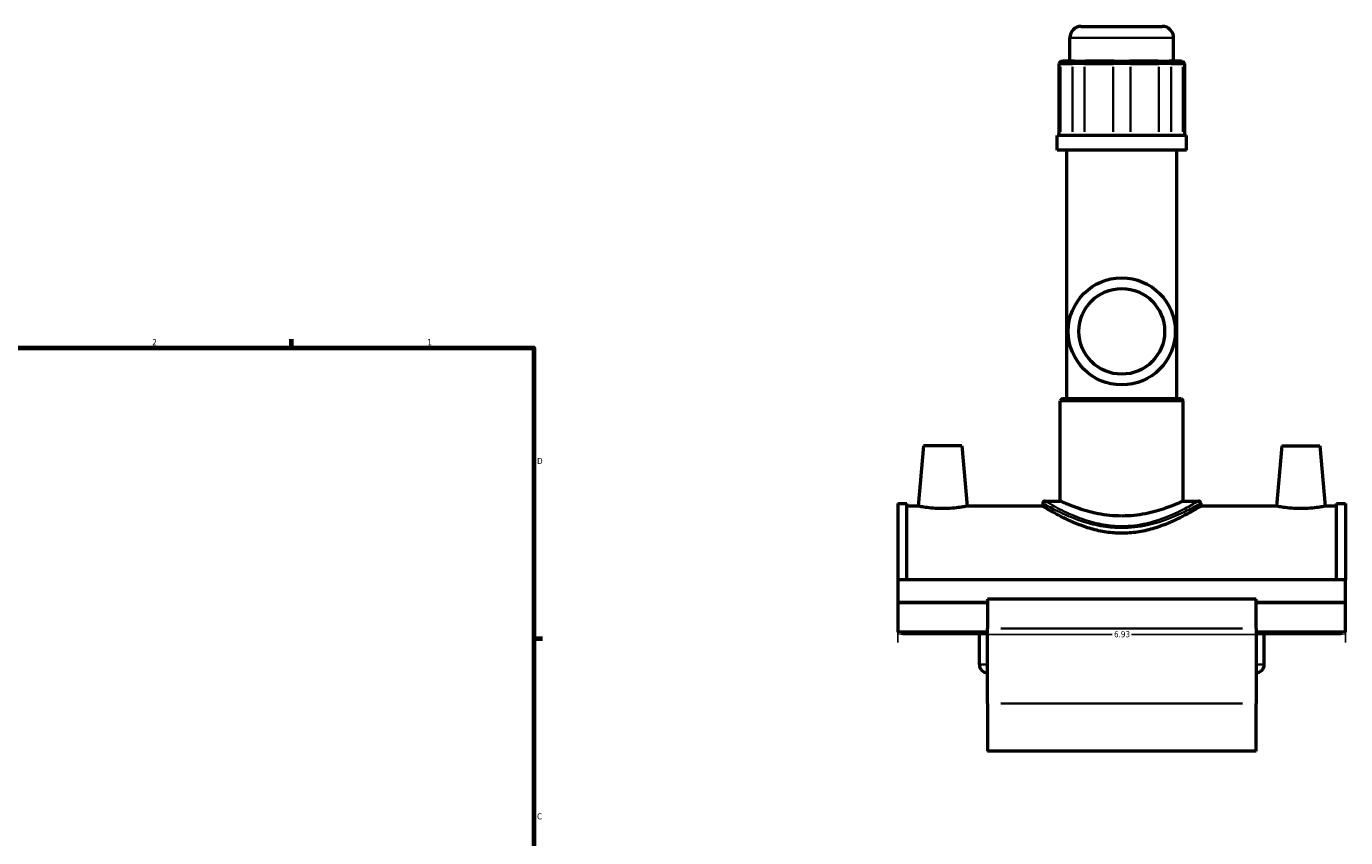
# Model space of a CAD drawing. Header units: inches. Extents: x -0.9 to 53.8, y -1.4 to 53.6.
# Tile 5 of 7: x 25.6 to 46.1, y 13.4 to 26. Entities that reach past the tile are written whole.
import ezdxf

# ---------------------------------------------------------------- set-up
doc = ezdxf.new("R2010")
doc.units = ezdxf.units.IN
doc.header["$MEASUREMENT"] = 0
for name, color, linetype, lineweight in [('Border (ANSI)', 7, 'Continuous', 70), ('Dimension (ANSI)', 7, 'Continuous', 25), ('Visible (ANSI)', 7, 'Continuous', 50), ('Visible Narrow (ANSI)', 7, 'Continuous', 35)]:
    doc.layers.add(name, color=color, linetype=linetype, lineweight=lineweight)
doc.styles.add('Note Text (ANSI)', font='tahoma.ttf')
doc.dimstyles.new('Default (ANSI)', dxfattribs={"dimtxt": 0.094488, "dimasz": 0.098425, "dimexe": 0.125, "dimexo": 0.0625, "dimgap": 0.031496, "dimtad": 0, "dimtih": 1, "dimtoh": 1, "dimrnd": 1e-08, "dimzin": 4, "dimdsep": 46, "dimtxsty": 'Note Text (ANSI)', "dimcen": 0.09, "dimdle": 0.393701, "dimclrd": 256, "dimclre": 256, "dimclrt": 5, "dimadec": 0, "dimazin": 1, "dimtfac": 1, "dimtofl": 0, "dimtmove": 0, "dimatfit": 3, "dimfxl": 1, "dimtolj": 1, "dimtzin": 4, "dimlwd": -1, "dimlwe": -1, "dimarcsym": 0})

# ---------------------------------------------------------------- blocks, each defined once
blk = doc.blocks.new('Borders Default Border')
at = {"layer": 'Border (ANSI)'}
for p, q in [((29.75, 21), (29.75, 21.134)), ((33.5, 16.5), (33.634, 16.5))]:
    blk.add_line(p, q, dxfattribs=at)
at = {"layer": 'Border (ANSI)', "flags": 128}
blk.add_lwpolyline([(0.5, 1), (0.5, 21), (33.5, 21), (33.5, 1), (0.5, 1)], dxfattribs=at)
at = {"layer": 'Border (ANSI)', "color": 5, "true_color": 0x0000ff, "char_height": 0.0945, "attachment_point": 7, "style": 'Note Text (ANSI)'}
for s, insert in [('2', (27.596, 21.04)), ('1', (31.854, 21.04)), ('D', (33.553, 19.203)), ('C', (33.552, 13.701))]:
    blk.add_mtext(s, dxfattribs=dict(at, insert=insert))
blk = doc.blocks.new('*D6')
at = {"layer": 'Defpoints', "color": 0, "transparency": 16777216}
for p in [(39.138, 17.408), (46.068, 17.408), (46.068, 16.566)]:
    blk.add_point(p, dxfattribs=at)
at = {"layer": 'Dimension (ANSI)', "transparency": 16777216}
for p, q in [((39.138, 17.345), (39.138, 16.441)), ((46.068, 17.345), (46.068, 16.441)), ((39.237, 16.566), (42.452, 16.566)), ((45.97, 16.566), (42.754, 16.566))]:
    blk.add_line(p, q, dxfattribs=at)
for points in [[(39.237, 16.582), (39.237, 16.549), (39.138, 16.566)], [(45.97, 16.582), (45.97, 16.549), (46.068, 16.566)]]:
    blk.add_solid(points, dxfattribs=at)
at = {"layer": 'Dimension (ANSI)', "color": 5, "transparency": 16777216, "insert": (42.483, 16.615), "char_height": 0.0945, "attachment_point": 1, "style": 'Note Text (ANSI)'}
blk.add_mtext('\\A1;6.93', dxfattribs=at)

msp = doc.modelspace()

# ---------------------------------------------------------------- linework, layer by layer
at = {"layer": 'Visible (ANSI)'}
for p, q in [((41.976, 25.9749), (43.2304, 25.9749)), ((41.8014, 25.438), (41.8014, 25.8003)), ((43.405, 25.438), (43.405, 25.8003)), ((41.6646, 25.438), (41.6297, 25.403)), ((41.6563, 25.403), (41.6297, 25.403)), ((41.6297, 25.403), (41.6297, 24.2875)), ((41.6563, 25.403), (41.8391, 25.403)), ((41.6646, 25.438), (41.6886, 25.438)), ((41.8714, 25.438), (41.6886, 25.438)), ((42.0281, 25.403), (41.8391, 25.403)), ((41.8714, 25.438), (42.0415, 25.438)), ((42.0281, 25.403), (42.4695, 25.403)), ((42.4829, 25.438), (42.0415, 25.438)), ((42.7368, 25.403), (42.4695, 25.403)), ((42.4829, 25.438), (42.7235, 25.438)), ((43.1649, 25.438), (42.7235, 25.438)), ((42.7368, 25.403), (43.1782, 25.403)), ((43.1649, 25.438), (43.335, 25.438)), ((43.3672, 25.403), (43.1782, 25.403)), ((43.5178, 25.438), (43.335, 25.438)), ((43.3672, 25.403), (43.5501, 25.403)), ((43.5178, 25.438), (43.5417, 25.438)), ((43.5417, 25.438), (43.5766, 25.403)), ((43.5766, 25.403), (43.5501, 25.403)), ((43.5766, 25.403), (43.5766, 24.2875)), ((43.6054, 24.2875), (41.6009, 24.2875)), ((41.6009, 24.0574), (41.6009, 24.2875)), ((43.6054, 24.0574), (43.6054, 24.2875)), ((43.6054, 24.0574), (41.6009, 24.0574)), ((41.7513, 20.214), (41.7513, 24.0574)), ((43.4551, 20.214), (43.4551, 24.0574)), ((41.686, 20.214), (41.6511, 20.1791)), ((43.5553, 20.1791), (41.6511, 20.1791)), ((41.6511, 18.6289), (41.6511, 20.1791)), ((41.686, 20.214), (43.5204, 20.214)), ((43.5204, 20.214), (43.5553, 20.1791)), ((43.5553, 18.6289), (43.5553, 20.1791)), ((39.5359, 19.486), (39.454, 18.5493)), ((40.1265, 19.486), (39.5359, 19.486)), ((40.1265, 19.486), (40.2084, 18.5493)), ((45.0799, 19.486), (44.998, 18.5493)), ((45.0799, 19.486), (45.6705, 19.486)), ((45.6705, 19.486), (45.7524, 18.5493)), ((39.1382, 18.5891), (39.1382, 17.4082)), ((39.1382, 18.5891), (39.2768, 18.5891)), ((39.2768, 17.4082), (39.2768, 18.5891)), ((41.3809, 18.594), (41.3809, 18.5493)), ((41.4159, 18.6289), (41.6511, 18.6289)), ((43.5553, 18.6289), (43.7905, 18.6289)), ((43.8254, 18.594), (43.8254, 18.5493)), ((45.9296, 17.4082), (45.9296, 18.5891)), ((45.9296, 18.5891), (46.0682, 18.5891)), ((46.0682, 18.5891), (46.0682, 17.4082)), ((39.454, 18.5493), (39.2768, 18.5493)), ((41.3809, 18.5493), (40.2084, 18.5493)), ((44.998, 18.5493), (43.8254, 18.5493)), ((45.9296, 18.5493), (45.7524, 18.5493)), ((39.1382, 17.4082), (39.1382, 17.059)), ((46.0682, 17.4082), (39.1382, 17.4082)), ((46.0682, 17.059), (46.0682, 17.4082)), ((40.5242, 17.059), (39.1382, 17.059)), ((39.1382, 17.0514), (39.1382, 16.5974)), ((40.5242, 17.0514), (39.1382, 17.0514)), ((40.3985, 17.0514), (40.3985, 17.059)), ((40.5242, 17.1121), (40.5242, 16.6541)), ((44.6822, 17.1121), (40.5242, 17.1121)), ((44.6822, 16.6541), (44.6822, 17.1121)), ((46.0682, 17.059), (44.6822, 17.059)), ((46.0682, 17.0514), (44.6822, 17.0514)), ((44.8079, 17.0514), (44.8079, 17.059)), ((46.0682, 16.5974), (46.0682, 17.0514)), ((40.5242, 16.5974), (39.1382, 16.5974)), ((40.3985, 16.0978), (40.3985, 16.5974)), ((40.5242, 15.4944), (40.5242, 16.6541)), ((44.6822, 16.6541), (44.6822, 15.4944)), ((46.0682, 16.5974), (44.6822, 16.5974)), ((44.8079, 16.0978), (44.8079, 16.5974)), ((40.5242, 15.4944), (40.5242, 14.7604)), ((44.6822, 14.7604), (44.6822, 15.4944)), ((44.6822, 14.7604), (40.5242, 14.7604))]:
    msp.add_line(p, q, dxfattribs=at)
for radius in [0.8287, 0.663]:
    msp.add_circle((42.6032, 21.2549), radius, dxfattribs=at)
for centre, radius, start, end in [((41.976, 25.8003), 0.1746, 90, 180), ((43.2304, 25.8003), 0.1746, 0, 90), ((41.4159, 18.594), 0.0349, 90, 180), ((43.7905, 18.594), 0.0349, 0, 90), ((40.5242, 16.0978), 0.1257, 180, 270), ((44.6822, 16.0978), 0.1257, 270, 0)]:
    msp.add_arc(centre, radius, start, end, dxfattribs=at)
for points, knots in [([(42.6032, 18.397), (42.5423, 18.397), (42.4798, 18.4001), (42.356, 18.4125), (42.2948, 18.4218), (42.1778, 18.4447), (42.122, 18.4583), (42.019, 18.487), (41.9717, 18.502), (41.8882, 18.5307), (41.8489, 18.5455), (41.7793, 18.5729), (41.749, 18.5856), (41.7001, 18.6067), (41.6815, 18.6151), (41.657, 18.6262), (41.6511, 18.6289), (41.6511, 18.6289)], [0, 0, 0, 0, 0.4636265, 0.4636265, 0.9272531, 0.9272531, 1.3908796, 1.3908796, 1.8545062, 1.8545062, 2.317266, 2.317266, 2.7800258, 2.7800258, 3.2427856, 3.2427856, 3.7055454, 3.7055454, 3.7055454, 3.7055454]), ([(43.5553, 18.6289), (43.5553, 18.6289), (43.5494, 18.6262), (43.5249, 18.6151), (43.5062, 18.6067), (43.4574, 18.5856), (43.4271, 18.5729), (43.3575, 18.5455), (43.3182, 18.5307), (43.2346, 18.502), (43.1874, 18.487), (43.0844, 18.4583), (43.0285, 18.4447), (42.9116, 18.4218), (42.8504, 18.4125), (42.7266, 18.4001), (42.664, 18.397), (42.6032, 18.397)], [11.1166363, 11.1166363, 11.1166363, 11.1166363, 11.5793961, 11.5793961, 12.0421559, 12.0421559, 12.5049157, 12.5049157, 12.9676755, 12.9676755, 13.4313021, 13.4313021, 13.8949286, 13.8949286, 14.3585552, 14.3585552, 14.8221817, 14.8221817, 14.8221817, 14.8221817]), ([(39.8312, 18.5126), (39.7834, 18.5126), (39.7326, 18.5146), (39.6395, 18.5216), (39.5971, 18.5265), (39.5305, 18.5357), (39.5016, 18.5406), (39.4634, 18.5474), (39.454, 18.5493), (39.454, 18.5493)], [2.9073975, 2.9073975, 2.9073975, 2.9073975, 3.2711918, 3.2711918, 3.6349861, 3.6349861, 3.9980412, 3.9980412, 4.3610962, 4.3610962, 4.3610962, 4.3610962]), ([(40.2084, 18.5493), (40.2084, 18.5493), (40.199, 18.5474), (40.1607, 18.5406), (40.1319, 18.5357), (40.0652, 18.5265), (40.0229, 18.5216), (39.9297, 18.5146), (39.8789, 18.5126), (39.8312, 18.5126)], [7.2684937, 7.2684937, 7.2684937, 7.2684937, 7.6315488, 7.6315488, 7.9946038, 7.9946038, 8.3583981, 8.3583981, 8.7221925, 8.7221925, 8.7221925, 8.7221925]), ([(42.6032, 18.1299), (42.5236, 18.1299), (42.4424, 18.1361), (42.2826, 18.1603), (42.2041, 18.1782), (42.0546, 18.2213), (41.9835, 18.2466), (41.8523, 18.299), (41.7922, 18.3262), (41.686, 18.3774), (41.636, 18.4033), (41.547, 18.4515), (41.5081, 18.4737), (41.445, 18.5105), (41.4207, 18.5251), (41.3887, 18.5445), (41.3809, 18.5493), (41.3809, 18.5493)], [0, 0, 0, 0, 0.6065226, 0.6065226, 1.2130452, 1.2130452, 1.8195678, 1.8195678, 2.4260904, 2.4260904, 3.0282257, 3.0282257, 3.6303611, 3.6303611, 4.2324965, 4.2324965, 4.8346318, 4.8346318, 4.8346318, 4.8346318]), ([(43.8254, 18.5493), (43.8254, 18.5493), (43.8176, 18.5445), (43.7856, 18.5251), (43.7614, 18.5105), (43.6983, 18.4737), (43.6594, 18.4515), (43.5704, 18.4033), (43.5203, 18.3774), (43.4142, 18.3262), (43.3541, 18.299), (43.2229, 18.2466), (43.1518, 18.2213), (43.0023, 18.1782), (42.9237, 18.1603), (42.764, 18.1361), (42.6828, 18.1299), (42.6032, 18.1299)], [14.5038954, 14.5038954, 14.5038954, 14.5038954, 15.1060308, 15.1060308, 15.7081661, 15.7081661, 16.3103015, 16.3103015, 16.9124369, 16.9124369, 17.5189595, 17.5189595, 18.1254821, 18.1254821, 18.7320047, 18.7320047, 19.3385272, 19.3385272, 19.3385272, 19.3385272]), ([(45.3752, 18.5126), (45.3274, 18.5126), (45.2766, 18.5146), (45.1835, 18.5216), (45.1411, 18.5265), (45.0745, 18.5357), (45.0456, 18.5406), (45.0074, 18.5474), (44.998, 18.5493), (44.998, 18.5493)], [0, 0, 0, 0, 0.3637943, 0.3637943, 0.7275886, 0.7275886, 1.0906437, 1.0906437, 1.4536987, 1.4536987, 1.4536987, 1.4536987]), ([(45.7524, 18.5493), (45.7524, 18.5493), (45.743, 18.5474), (45.7047, 18.5406), (45.6759, 18.5357), (45.6092, 18.5265), (45.5669, 18.5216), (45.4737, 18.5146), (45.4229, 18.5126), (45.3752, 18.5126)], [4.3610962, 4.3610962, 4.3610962, 4.3610962, 4.7241513, 4.7241513, 5.0872064, 5.0872064, 5.4510007, 5.4510007, 5.814795, 5.814795, 5.814795, 5.814795])]:
    msp.add_open_spline(points, degree=3, knots=knots, dxfattribs=at)
at = {"layer": 'Visible Narrow (ANSI)'}
for p, q in [((43.3951, 25.8003), (41.8113, 25.8003)), ((41.6563, 24.3432), (41.6563, 25.3473)), ((41.6869, 25.4362), (41.6579, 25.4048)), ((41.8391, 25.3473), (41.8391, 24.3432)), ((41.8698, 25.4362), (41.8407, 25.4048)), ((42.0281, 24.3432), (42.0281, 25.3473)), ((42.0408, 25.4362), (42.0288, 25.4048)), ((42.4695, 25.3473), (42.4695, 24.3432)), ((42.4822, 25.4362), (42.4702, 25.4048)), ((42.7241, 25.4362), (42.7362, 25.4048)), ((42.7368, 24.3432), (42.7368, 25.3473)), ((43.1655, 25.4362), (43.1776, 25.4048)), ((43.1782, 25.3473), (43.1782, 24.3432)), ((43.3366, 25.4362), (43.3656, 25.4048)), ((43.3672, 24.3432), (43.3672, 25.3473)), ((43.5194, 25.4362), (43.5485, 25.4048)), ((43.5501, 25.3473), (43.5501, 24.3432)), ((42.6032, 18.2391), (42.6032, 18.2134)), ((40.7321, 16.6541), (44.4743, 16.6541)), ((40.3992, 16.0978), (40.5234, 16.0978)), ((44.8071, 16.0978), (44.683, 16.0978)), ((44.4743, 15.4944), (40.7321, 15.4944))]:
    msp.add_line(p, q, dxfattribs=at)
for points, knots in [([(41.3809, 18.594), (41.3809, 18.594), (41.3811, 18.5939), (41.385, 18.5917), (41.416, 18.5739), (41.5298, 18.5126), (41.6168, 18.4672), (41.8079, 18.382), (41.9044, 18.3431), (42.105, 18.279), (42.2072, 18.2528), (42.4081, 18.2202), (42.5056, 18.2118), (42.6032, 18.2118)], [-14.4597364, -14.4597364, -14.4597364, -14.4597364, -14.3854795, -14.3854795, -13.2997368, -13.2997368, -12.1095896, -12.1095896, -11.1785467, -11.1785467, -10.3566561, -10.3566561, -9.6398381, -9.6398381, -9.6398381, -9.6398381]), ([(42.6032, 18.2401), (42.5084, 18.2401), (42.4137, 18.2487), (42.2185, 18.2819), (42.1192, 18.3085), (41.9243, 18.3737), (41.8307, 18.4132), (41.645, 18.4999), (41.5605, 18.5461), (41.4499, 18.6084), (41.4198, 18.6266), (41.416, 18.6289), (41.4159, 18.6289), (41.4159, 18.6289)], [9.6398381, 9.6398381, 9.6398381, 9.6398381, 10.3566561, 10.3566561, 11.1785467, 11.1785467, 12.1095896, 12.1095896, 13.2997368, 13.2997368, 14.3854795, 14.3854795, 14.4597364, 14.4597364, 14.4597364, 14.4597364]), ([(43.7904, 18.6288), (43.7905, 18.6289), (43.7879, 18.6274), (43.7664, 18.6147), (43.7239, 18.5894), (43.599, 18.521), (43.5186, 18.4788), (43.2996, 18.3798), (43.15, 18.322), (42.8627, 18.2565), (42.7332, 18.2401), (42.6032, 18.2401)], [24.0995935, 24.0995935, 24.0995935, 24.0995935, 24.4409249, 24.4409249, 25.5305486, 25.5305486, 26.5757189, 26.5757189, 27.9367968, 27.9367968, 28.9195143, 28.9195143, 28.9195143, 28.9195143]), ([(42.6032, 18.2118), (42.737, 18.2118), (42.8704, 18.2279), (43.1661, 18.2923), (43.3201, 18.349), (43.5455, 18.4464), (43.6283, 18.4879), (43.7569, 18.5552), (43.8007, 18.58), (43.8228, 18.5925), (43.8254, 18.594), (43.8253, 18.5939)], [-28.9195143, -28.9195143, -28.9195143, -28.9195143, -27.9367968, -27.9367968, -26.5757189, -26.5757189, -25.5305486, -25.5305486, -24.4409249, -24.4409249, -24.0995935, -24.0995935, -24.0995935, -24.0995935])]:
    msp.add_open_spline(points, degree=3, knots=knots, dxfattribs=at)

# ---------------------------------------------------------------- block references
msp.add_blockref('Borders Default Border', (0, 0))

# ---------------------------------------------------------------- dimensions: what is measured, and where the dimension line sits
at = {"layer": 'Dimension (ANSI)'}
dim = msp.add_linear_dim(base=(46.0682, 16.5659), p1=(39.1382, 17.408), p2=(46.0682, 17.408), dimstyle='Default (ANSI)', override={"dimgap": 0.031496, "dimtih": 0, "dimtoh": 0, "dimdec": 2, "dimtol": 0, "dimlim": 0, "dimtp": 0, "dimtm": 0, "dimtdec": 2, "dimatfit": 1}, dxfattribs=at)
dim.commit()
dim.dimension.update_dxf_attribs({"geometry": '*D6', "text_midpoint": (42.6032, 16.5659), "dimtype": 160})

doc.saveas('drawing.dxf')
